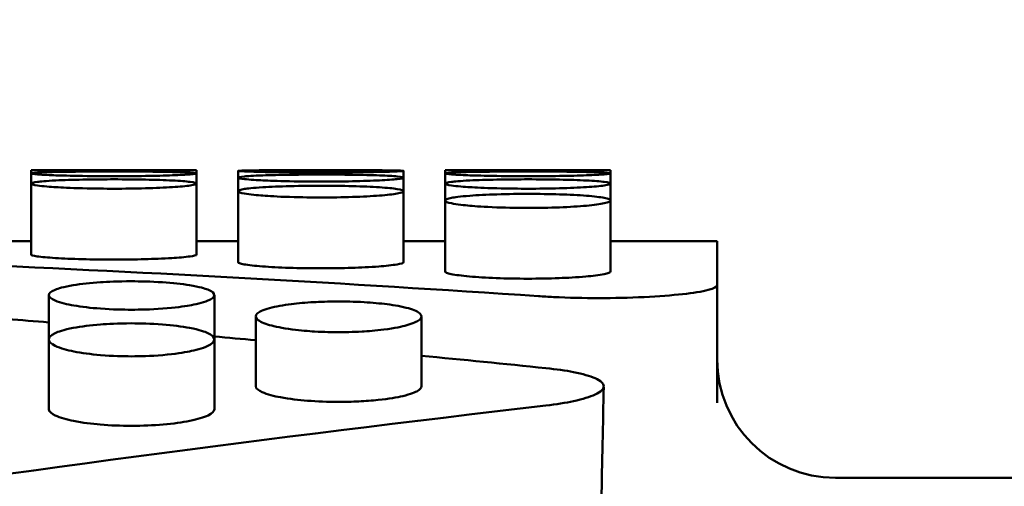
# Model space of a CAD drawing. Header units: millimetres. Extents: x 0 to 420, y 0 to 297.
# Tile 68 of 93: x 183.72 to 187.88, y 210.57 to 212.54. Entities that reach past the tile are written whole.
import ezdxf

# ---------------------------------------------------------------- set-up
doc = ezdxf.new("R2010")
doc.units = ezdxf.units.MM
doc.header["$LTSCALE"] = 0.75
doc.layers.add('FD_Dimensions', color=7, linetype='Continuous', lineweight=25)
doc.layers.add('Visible', color=7, linetype='Continuous', lineweight=50)
doc.styles.get("Standard").update_dxf_attribs({"font": 'arial.ttf'})
doc.dimstyles.new('Dim-ISO-25', dxfattribs={"dimtxt": 3.5, "dimasz": 3.5, "dimexe": 2.1, "dimexo": 2.1, "dimgap": 1.4, "dimtad": 1, "dimzin": 12, "dimdsep": 46, "dimtxsty": 'Standard', "dimcen": 0, "dimazin": 3, "dimtp": 0.1, "dimtm": 0.1, "dimtfac": 0.714286, "dimtmove": 0, "dimatfit": 3, "dimfxl": 1, "dimtzin": 12, "dimarcsym": 0})

# ---------------------------------------------------------------- blocks, each defined once
blk = doc.blocks.new('*D36')
at = {"layer": 'Defpoints', "color": 0, "transparency": 16777216}
for p in [(203.619897, 234.519927), (179.019897, 192.519927), (203.619897, 185.50414)]:
    blk.add_point(p, dxfattribs=at)
at = {"layer": 'FD_Dimensions', "color": 0, "lineweight": -2, "transparency": 16777216}
for p, q in [((179.019897, 194.619927), (179.019897, 236.619927)), ((203.619897, 187.60414), (203.619897, 236.619927)), ((182.519897, 234.519927), (200.119897, 234.519927))]:
    blk.add_line(p, q, dxfattribs=at)
at = {"layer": 'FD_Dimensions', "color": 0, "transparency": 16777216}
for points in [[(182.519897, 235.103261), (182.519897, 233.936594), (179.019897, 234.519927)], [(200.119897, 235.103261), (200.119897, 233.936594), (203.619897, 234.519927)]]:
    blk.add_solid(points, dxfattribs=at)
at = {"layer": 'FD_Dimensions', "color": 0, "transparency": 16777216, "insert": (191.319897, 237.706933), "char_height": 3.5, "attachment_point": 5}
blk.add_mtext('24.6', dxfattribs=at)
blk = doc.blocks.new('*D37')
at = {"layer": 'Defpoints', "color": 0, "transparency": 16777216}
for p in [(199.119897, 225.015219), (179.019897, 193.515219), (199.119897, 188.108598)]:
    blk.add_point(p, dxfattribs=at)
at = {"layer": 'FD_Dimensions', "color": 0, "lineweight": -2, "transparency": 16777216}
for p, q in [((179.019897, 195.615219), (179.019897, 227.115219)), ((199.119897, 190.208598), (199.119897, 227.115219)), ((182.519897, 225.015219), (195.619897, 225.015219))]:
    blk.add_line(p, q, dxfattribs=at)
at = {"layer": 'FD_Dimensions', "color": 0, "transparency": 16777216}
for points in [[(182.519897, 225.598552), (182.519897, 224.431886), (179.019897, 225.015219)], [(195.619897, 225.598552), (195.619897, 224.431886), (199.119897, 225.015219)]]:
    blk.add_solid(points, dxfattribs=at)
at = {"layer": 'FD_Dimensions', "color": 0, "transparency": 16777216, "insert": (189.069897, 228.202225), "char_height": 3.5, "attachment_point": 5}
blk.add_mtext('20.1', dxfattribs=at)
blk = doc.blocks.new('*D38')
at = {"layer": 'Defpoints', "color": 0, "transparency": 16777216}
for p in [(196.119897, 216.405562), (196.119897, 211.608598), (179.019897, 200.74665)]:
    blk.add_point(p, dxfattribs=at)
at = {"layer": 'FD_Dimensions', "color": 0, "lineweight": -2, "transparency": 16777216}
for p, q in [((179.019897, 202.84665), (179.019897, 218.505562)), ((196.119897, 213.708598), (196.119897, 218.505562)), ((182.519897, 216.405562), (192.619897, 216.405562))]:
    blk.add_line(p, q, dxfattribs=at)
at = {"layer": 'FD_Dimensions', "color": 0, "transparency": 16777216}
for points in [[(182.519897, 216.988895), (182.519897, 215.822229), (179.019897, 216.405562)], [(192.619897, 216.988895), (192.619897, 215.822229), (196.119897, 216.405562)]]:
    blk.add_solid(points, dxfattribs=at)
at = {"layer": 'FD_Dimensions', "color": 0, "transparency": 16777216, "insert": (187.569897, 219.562724), "char_height": 3.5, "attachment_point": 5}
blk.add_mtext('17.1', dxfattribs=at)

msp = doc.modelspace()

# ---------------------------------------------------------------- linework, layer by layer
at = {"layer": 'Visible', "extrusion": (0, 1, 0)}
for p, q in [((183.77, 211.8943), (183.77, 211.9086)), ((184.4698, 211.9086), (183.77, 211.9086)), ((184.4698, 211.9086), (184.4698, 211.8943)), ((185.52, 211.8943), (185.52, 211.9086)), ((186.2198, 211.9086), (185.52, 211.9086)), ((186.2198, 211.9086), (186.2198, 211.8943)), ((183.77, 211.8514), (183.77, 211.8943)), ((184.4698, 211.8943), (184.4698, 211.8514)), ((184.645, 211.8764), (184.645, 211.905)), ((184.645, 211.905), (184.645, 211.905)), ((184.645, 211.8192), (184.645, 211.8764)), ((185.3448, 211.905), (185.3448, 211.905)), ((185.3448, 211.905), (185.3448, 211.8764)), ((185.3448, 211.8764), (185.3448, 211.8192)), ((185.52, 211.8514), (185.52, 211.8943)), ((186.2198, 211.8943), (186.2198, 211.8514)), ((183.77, 211.5518), (183.77, 211.8514)), ((184.4698, 211.8514), (184.4698, 211.5518)), ((185.52, 211.7799), (185.52, 211.8514)), ((186.2198, 211.8514), (186.2198, 211.7799)), ((184.645, 211.5199), (184.645, 211.8192)), ((185.3448, 211.8192), (185.3448, 211.5199)), ((185.52, 211.481), (185.52, 211.7799)), ((186.2198, 211.7799), (186.2198, 211.481)), ((183.77, 211.6086), (183.5948, 211.6086)), ((184.645, 211.6086), (184.4698, 211.6086)), ((185.52, 211.6086), (185.3448, 211.6086)), ((186.6699, 211.6086), (186.2198, 211.6086)), ((186.6699, 211.6086), (186.6699, 211.4223)), ((186.6699, 211.4223), (186.6699, 210.9255)), ((183.845, 211.1932), (183.845, 211.3804)), ((184.5448, 211.3804), (184.5448, 211.1932)), ((184.72, 210.9954), (184.72, 211.2903)), ((185.4198, 211.2904), (185.4198, 210.9955)), ((183.845, 210.8991), (183.845, 211.1932)), ((184.5448, 211.1932), (184.5448, 210.8991)), ((188.2935, 210.6086), (187.1699, 210.6086))]:
    msp.add_line(p, q, dxfattribs=at)
at = {"layer": 'Visible'}
for centre, radius, start, end in [((184.1203, 247.6764), 35.7695, 269.43887, 269.99929), ((184.1194, 247.6784), 35.7715, 270.00071, 270.5611), ((185.1116, 204.3894), 7.5194, 88.22338, 90.88958), ((185.8703, 247.6765), 35.7696, 269.43887, 269.99929), ((185.8694, 247.6782), 35.7713, 270.00071, 270.5611)]:
    msp.add_arc(centre, radius, start, end, dxfattribs=at)
at = {"layer": 'Visible', "extrusion": (-2e-16, 0, -1)}
msp.add_arc((-187.1699, 211.1086), 0.5, 270, 0, dxfattribs=at)
at = {"layer": 'Visible'}
for points, knots in [([(184.1199, 211.8827), (184.0854, 211.8827), (184.0403, 211.8829), (183.9347, 211.8845), (183.8992, 211.8855), (183.8521, 211.8871), (183.8205, 211.8884), (183.7818, 211.8914), (183.7699, 211.8928), (183.7702, 211.8956), (183.7794, 211.8968), (183.8099, 211.8986), (183.8319, 211.8996), (183.9073, 211.9012), (183.9461, 211.9017), (184.0382, 211.9024), (184.0841, 211.9025), (184.1199, 211.9025)], [-0.1686453, -0.1686453, -0.1686453, -0.1686453, -0.1359829, -0.1359829, -0.1024884, -0.1024884, -0.0704139, -0.0704139, -0.0499636, -0.0499636, -0.0322121, -0.0322121, -0.0201357, -0.0201357, -0.0107305, -0.0107305, -0.000001, -0.000001, -0.000001, -0.000001]), ([(184.1199, 211.8299), (184.0854, 211.8299), (184.0403, 211.8302), (183.9347, 211.8331), (183.8992, 211.8349), (183.8521, 211.8378), (183.8205, 211.8402), (183.7818, 211.8457), (183.7699, 211.8484), (183.7702, 211.8541), (183.7794, 211.8566), (183.8099, 211.8604), (183.8319, 211.8626), (183.9073, 211.8663), (183.9461, 211.8675), (184.0383, 211.8693), (184.0841, 211.8695), (184.1199, 211.8695)], [-0.168589, -0.168589, -0.168589, -0.168589, -0.1359366, -0.1359366, -0.1024518, -0.1024518, -0.0703859, -0.0703859, -0.0499432, -0.0499432, -0.0321994, -0.0321994, -0.0201284, -0.0201284, -0.0107274, -0.0107274, -0.000001, -0.000001, -0.000001, -0.000001]), ([(184.1199, 211.9025), (184.2135, 211.9025), (184.3011, 211.9019), (184.3673, 211.9004), (184.4003, 211.8997), (184.4256, 211.8989), (184.4432, 211.8978), (184.4607, 211.8968), (184.4696, 211.8956), (184.4698, 211.8943), (184.4699, 211.893), (184.461, 211.8916), (184.4431, 211.8903), (184.4252, 211.8889), (184.3997, 211.8876), (184.3673, 211.8864), (184.335, 211.8853), (184.2973, 211.8844), (184.2538, 211.8837), (184.2102, 211.883), (184.1659, 211.8827), (184.1199, 211.8827)], [0.5, 0.5, 0.5, 0.5, 0.625, 0.625, 0.625, 0.6875, 0.6875, 0.6875, 0.75, 0.75, 0.75, 0.8125, 0.8125, 0.8125, 0.875, 0.875, 0.875, 0.9375, 0.9375, 0.9375, 1, 1, 1, 1]), ([(184.1199, 211.8695), (184.2135, 211.8695), (184.3011, 211.8678), (184.3673, 211.8646), (184.4003, 211.8629), (184.4256, 211.861), (184.4432, 211.8588), (184.4607, 211.8565), (184.4696, 211.854), (184.4698, 211.8514), (184.4699, 211.8488), (184.461, 211.8462), (184.4431, 211.8436), (184.4252, 211.841), (184.3997, 211.8386), (184.3673, 211.8366), (184.335, 211.8345), (184.2973, 211.8329), (184.2538, 211.8317), (184.2102, 211.8305), (184.1659, 211.8299), (184.1199, 211.8299)], [0.5, 0.5, 0.5, 0.5, 0.625, 0.625, 0.625, 0.6875, 0.6875, 0.6875, 0.75, 0.75, 0.75, 0.8125, 0.8125, 0.8125, 0.875, 0.875, 0.875, 0.9375, 0.9375, 0.9375, 1, 1, 1, 1]), ([(184.9949, 211.8984), (184.9604, 211.8984), (184.9153, 211.8985), (184.8097, 211.8995), (184.7742, 211.9001), (184.7271, 211.9011), (184.6955, 211.9019), (184.6568, 211.9035), (184.6449, 211.9043), (184.6452, 211.9057), (184.6544, 211.9062), (184.6849, 211.907), (184.7069, 211.9074), (184.7823, 211.9079), (184.8211, 211.9081), (184.9133, 211.9082), (184.9591, 211.9083), (184.9949, 211.9083)], [-0.1685939, -0.1685939, -0.1685939, -0.1685939, -0.1359364, -0.1359364, -0.102449, -0.102449, -0.0703838, -0.0703838, -0.0499416, -0.0499416, -0.0321984, -0.0321984, -0.0201278, -0.0201278, -0.0107272, -0.0107272, -0.000001, -0.000001, -0.000001, -0.000001]), ([(184.9949, 211.8599), (184.9604, 211.8599), (184.9153, 211.8601), (184.8097, 211.8623), (184.7742, 211.8638), (184.7271, 211.8661), (184.6955, 211.8679), (184.6568, 211.8721), (184.6449, 211.8741), (184.6452, 211.8784), (184.6544, 211.8803), (184.6849, 211.8831), (184.7069, 211.8847), (184.7823, 211.8873), (184.8211, 211.8882), (184.9133, 211.8894), (184.9591, 211.8896), (184.9949, 211.8896)], [-0.1685717, -0.1685717, -0.1685717, -0.1685717, -0.1359211, -0.1359211, -0.10244, -0.10244, -0.0703798, -0.0703798, -0.0499397, -0.0499397, -0.0321978, -0.0321978, -0.0201275, -0.0201275, -0.010727, -0.010727, -0.000001, -0.000001, -0.000001, -0.000001]), ([(184.9949, 211.9083), (185.0885, 211.9083), (185.1761, 211.9081), (185.2423, 211.9077), (185.2753, 211.9074), (185.3006, 211.9071), (185.3181, 211.9067), (185.3357, 211.9062), (185.3446, 211.9057), (185.3448, 211.905), (185.3449, 211.9044), (185.336, 211.9036), (185.3181, 211.9029), (185.3002, 211.9021), (185.2747, 211.9014), (185.2423, 211.9007), (185.21, 211.9), (185.1723, 211.8994), (185.1288, 211.899), (185.0852, 211.8986), (185.0409, 211.8984), (184.9949, 211.8984)], [0.5, 0.5, 0.5, 0.5, 0.625, 0.625, 0.625, 0.6875, 0.6875, 0.6875, 0.75, 0.75, 0.75, 0.8125, 0.8125, 0.8125, 0.875, 0.875, 0.875, 0.9375, 0.9375, 0.9375, 1, 1, 1, 1]), ([(184.9949, 211.8896), (185.0885, 211.8896), (185.1761, 211.8884), (185.2423, 211.8861), (185.2753, 211.8849), (185.3006, 211.8835), (185.3181, 211.8819), (185.3357, 211.8802), (185.3446, 211.8784), (185.3448, 211.8764), (185.3449, 211.8745), (185.336, 211.8725), (185.3181, 211.8705), (185.3002, 211.8685), (185.2747, 211.8667), (185.2423, 211.8651), (185.21, 211.8635), (185.1723, 211.8622), (185.1288, 211.8613), (185.0852, 211.8603), (185.0409, 211.8599), (184.9949, 211.8599)], [0.5, 0.5, 0.5, 0.5, 0.625, 0.625, 0.625, 0.6875, 0.6875, 0.6875, 0.75, 0.75, 0.75, 0.8125, 0.8125, 0.8125, 0.875, 0.875, 0.875, 0.9375, 0.9375, 0.9375, 1, 1, 1, 1]), ([(185.8699, 211.8827), (185.8354, 211.8827), (185.7903, 211.8829), (185.6847, 211.8845), (185.6492, 211.8855), (185.6021, 211.8871), (185.5705, 211.8884), (185.5318, 211.8914), (185.5199, 211.8928), (185.5202, 211.8956), (185.5294, 211.8968), (185.5599, 211.8986), (185.5819, 211.8996), (185.6573, 211.9012), (185.6961, 211.9017), (185.7883, 211.9024), (185.8341, 211.9025), (185.8699, 211.9025)], [-0.1685636, -0.1685636, -0.1685636, -0.1685636, -0.1359122, -0.1359122, -0.1024307, -0.1024307, -0.0703707, -0.0703707, -0.0499327, -0.0499327, -0.0321935, -0.0321935, -0.0201252, -0.0201252, -0.0107261, -0.0107261, -0.000001, -0.000001, -0.000001, -0.000001]), ([(185.8699, 211.8299), (185.8354, 211.8299), (185.7903, 211.8302), (185.6847, 211.8331), (185.6492, 211.8349), (185.6021, 211.8378), (185.5705, 211.8402), (185.5318, 211.8457), (185.5199, 211.8484), (185.5202, 211.8541), (185.5294, 211.8566), (185.5599, 211.8604), (185.5819, 211.8626), (185.6573, 211.8663), (185.6961, 211.8675), (185.7883, 211.8693), (185.8341, 211.8695), (185.8699, 211.8695)], [-0.1685689, -0.1685689, -0.1685689, -0.1685689, -0.13592, -0.13592, -0.1024388, -0.1024388, -0.0703761, -0.0703761, -0.0499365, -0.0499365, -0.0321959, -0.0321959, -0.0201265, -0.0201265, -0.0107267, -0.0107267, -0.000001, -0.000001, -0.000001, -0.000001]), ([(185.8699, 211.9025), (185.9635, 211.9025), (186.0511, 211.9019), (186.1173, 211.9004), (186.1503, 211.8997), (186.1755, 211.8989), (186.1931, 211.8978), (186.2107, 211.8968), (186.2196, 211.8956), (186.2198, 211.8943), (186.2199, 211.893), (186.211, 211.8916), (186.1931, 211.8903), (186.1752, 211.8889), (186.1497, 211.8876), (186.1173, 211.8864), (186.085, 211.8853), (186.0473, 211.8844), (186.0038, 211.8837), (185.9602, 211.883), (185.9159, 211.8827), (185.8699, 211.8827)], [0.5, 0.5, 0.5, 0.5, 0.625, 0.625, 0.625, 0.6875, 0.6875, 0.6875, 0.75, 0.75, 0.75, 0.8125, 0.8125, 0.8125, 0.875, 0.875, 0.875, 0.9375, 0.9375, 0.9375, 1, 1, 1, 1]), ([(185.8699, 211.8695), (185.9635, 211.8695), (186.0511, 211.8678), (186.1173, 211.8646), (186.1503, 211.8629), (186.1755, 211.861), (186.1931, 211.8588), (186.2107, 211.8565), (186.2196, 211.854), (186.2198, 211.8514), (186.2199, 211.8488), (186.211, 211.8462), (186.1931, 211.8436), (186.1752, 211.841), (186.1497, 211.8386), (186.1173, 211.8366), (186.085, 211.8345), (186.0473, 211.8329), (186.0038, 211.8317), (185.9602, 211.8305), (185.9159, 211.8299), (185.8699, 211.8299)], [0.5, 0.5, 0.5, 0.5, 0.625, 0.625, 0.625, 0.6875, 0.6875, 0.6875, 0.75, 0.75, 0.75, 0.8125, 0.8125, 0.8125, 0.875, 0.875, 0.875, 0.9375, 0.9375, 0.9375, 1, 1, 1, 1]), ([(184.9949, 211.7928), (184.9604, 211.7928), (184.9153, 211.7932), (184.8097, 211.7966), (184.7742, 211.7989), (184.7271, 211.8025), (184.6955, 211.8053), (184.6568, 211.8122), (184.6449, 211.8155), (184.6452, 211.8226), (184.6544, 211.8258), (184.6849, 211.8306), (184.7069, 211.8334), (184.7823, 211.8381), (184.8211, 211.8397), (184.9133, 211.842), (184.9591, 211.8423), (184.9949, 211.8423)], [-0.168551, -0.168551, -0.168551, -0.168551, -0.1359065, -0.1359065, -0.1024293, -0.1024293, -0.07037, -0.07037, -0.0499325, -0.0499325, -0.0321935, -0.0321935, -0.0201251, -0.0201251, -0.010726, -0.010726, -0.000001, -0.000001, -0.000001, -0.000001]), ([(184.9949, 211.8423), (185.0885, 211.8423), (185.1761, 211.8401), (185.2423, 211.8359), (185.2753, 211.8338), (185.3006, 211.8314), (185.3181, 211.8285), (185.3357, 211.8256), (185.3446, 211.8225), (185.3448, 211.8193), (185.3449, 211.816), (185.336, 211.8128), (185.3181, 211.8096), (185.3002, 211.8064), (185.2747, 211.8035), (185.2423, 211.8009), (185.21, 211.7984), (185.1723, 211.7964), (185.1288, 211.795), (185.0852, 211.7935), (185.0409, 211.7928), (184.9949, 211.7928)], [0.5, 0.5, 0.5, 0.5, 0.625, 0.625, 0.625, 0.6875, 0.6875, 0.6875, 0.75, 0.75, 0.75, 0.8125, 0.8125, 0.8125, 0.875, 0.875, 0.875, 0.9375, 0.9375, 0.9375, 1, 1, 1, 1]), ([(185.8699, 211.7486), (185.8354, 211.7486), (185.7903, 211.7491), (185.6847, 211.7531), (185.6492, 211.7558), (185.6021, 211.76), (185.5705, 211.7634), (185.5318, 211.7716), (185.5199, 211.7754), (185.5202, 211.784), (185.5294, 211.7878), (185.5599, 211.7937), (185.5819, 211.797), (185.6573, 211.8028), (185.6961, 211.8047), (185.7882, 211.8076), (185.8341, 211.808), (185.8699, 211.808)], [-0.1685849, -0.1685849, -0.1685849, -0.1685849, -0.1359359, -0.1359359, -0.1024527, -0.1024527, -0.0703857, -0.0703857, -0.049943, -0.049943, -0.0321992, -0.0321992, -0.0201283, -0.0201283, -0.0107274, -0.0107274, -0.000001, -0.000001, -0.000001, -0.000001]), ([(185.8699, 211.808), (185.9635, 211.808), (186.0511, 211.8053), (186.1173, 211.8001), (186.1503, 211.7976), (186.1755, 211.7946), (186.1931, 211.7911), (186.2107, 211.7876), (186.2196, 211.7839), (186.2198, 211.78), (186.2199, 211.7761), (186.211, 211.7722), (186.1931, 211.7684), (186.1752, 211.7646), (186.1497, 211.7611), (186.1173, 211.7582), (186.085, 211.7552), (186.0473, 211.7528), (186.0038, 211.7511), (185.9602, 211.7495), (185.9159, 211.7486), (185.8699, 211.7486)], [0.5, 0.5, 0.5, 0.5, 0.625, 0.625, 0.625, 0.6875, 0.6875, 0.6875, 0.75, 0.75, 0.75, 0.8125, 0.8125, 0.8125, 0.875, 0.875, 0.875, 0.9375, 0.9375, 0.9375, 1, 1, 1, 1]), ([(183.77, 211.5518), (183.77, 211.5493), (183.7789, 211.5467), (183.8143, 211.5416), (183.8403, 211.5392), (183.9061, 211.5351), (183.9436, 211.5335), (184.0291, 211.5312), (184.0735, 211.5306), (184.1199, 211.5306)], [0.05135148, 0.05135148, 0.05135148, 0.05135148, 0.06922143, 0.06922143, 0.08742058, 0.08742058, 0.10536665, 0.10536665, 0.12338943, 0.12338943, 0.12338943, 0.12338943]), ([(184.1199, 211.5306), (184.1658, 211.5306), (184.2095, 211.5311), (184.2872, 211.5332), (184.3272, 211.5347), (184.3921, 211.5387), (184.4215, 211.5411), (184.457, 211.5461), (184.4698, 211.5487), (184.4698, 211.5518)], [0, 0, 0, 0, 0.01376125, 0.01376125, 0.02519847, 0.02519847, 0.03341532, 0.03341532, 0.03876405, 0.03876405, 0.03876405, 0.03876405]), ([(184.645, 211.5199), (184.645, 211.5167), (184.6539, 211.5136), (184.6893, 211.5073), (184.7153, 211.5043), (184.7811, 211.4992), (184.8186, 211.4973), (184.9041, 211.4945), (184.9485, 211.4938), (184.9949, 211.4938)], [0.0513437, 0.0513437, 0.0513437, 0.0513437, 0.06921092, 0.06921092, 0.08740724, 0.08740724, 0.10535086, 0.10535086, 0.12337094, 0.12337094, 0.12337094, 0.12337094]), ([(184.9949, 211.4938), (185.0408, 211.4938), (185.0845, 211.4945), (185.1622, 211.497), (185.2022, 211.4988), (185.2671, 211.5037), (185.2965, 211.5066), (185.332, 211.5129), (185.3448, 211.5161), (185.3448, 211.5199)], [0, 0, 0, 0, 0.01376122, 0.01376122, 0.02519818, 0.02519818, 0.03341462, 0.03341462, 0.03876277, 0.03876277, 0.03876277, 0.03876277]), ([(185.52, 211.481), (185.52, 211.4771), (185.5289, 211.4733), (185.5643, 211.4658), (185.5903, 211.4623), (185.6561, 211.4564), (185.6936, 211.4541), (185.7791, 211.4508), (185.8235, 211.4499), (185.8699, 211.4499)], [0.05135129, 0.05135129, 0.05135129, 0.05135129, 0.06922116, 0.06922116, 0.08742011, 0.08742011, 0.10536662, 0.10536662, 0.12338931, 0.12338931, 0.12338931, 0.12338931]), ([(185.8699, 211.4499), (185.9158, 211.4499), (185.9595, 211.4508), (186.0372, 211.4537), (186.0772, 211.4558), (186.1421, 211.4616), (186.1715, 211.465), (186.207, 211.4725), (186.2198, 211.4763), (186.2198, 211.481)], [0, 0, 0, 0, 0.01376109, 0.01376109, 0.02519807, 0.02519807, 0.03341451, 0.03341451, 0.03876287, 0.03876287, 0.03876287, 0.03876287]), ([(184.1949, 211.4389), (184.137, 211.4389), (184.0928, 211.4367), (184.0208, 211.4319), (183.9818, 211.4277), (183.9068, 211.4155), (183.8846, 211.4086), (183.8528, 211.3957), (183.8452, 211.3879), (183.8449, 211.3726), (183.8539, 211.3648), (183.8941, 211.3481), (183.9239, 211.3414), (183.984, 211.331), (184.0216, 211.3266), (184.1148, 211.3199), (184.159, 211.3189), (184.1949, 211.3189)], [-0.04807124, -0.04807124, -0.04807124, -0.04807124, -0.04612105, -0.04612105, -0.04318579, -0.04318579, -0.03948246, -0.03948246, -0.03376295, -0.03376295, -0.02744184, -0.02744184, -0.01987673, -0.01987673, -0.01075855, -0.01075855, -0.000001, -0.000001, -0.000001, -0.000001]), ([(184.1949, 211.3189), (184.2294, 211.319), (184.2745, 211.3198), (184.3801, 211.3275), (184.4156, 211.3327), (184.4627, 211.3409), (184.4943, 211.3475), (184.533, 211.3636), (184.5449, 211.3714), (184.5446, 211.3886), (184.5354, 211.3964), (184.5049, 211.4086), (184.4829, 211.4156), (184.4075, 211.4278), (184.3687, 211.4319), (184.2765, 211.438), (184.2307, 211.4388), (184.1949, 211.4389)], [-0.1685872, -0.1685872, -0.1685872, -0.1685872, -0.135941, -0.135941, -0.1024592, -0.1024592, -0.0703914, -0.0703914, -0.0499477, -0.0499477, -0.0322025, -0.0322025, -0.0201302, -0.0201302, -0.0107282, -0.0107282, -0.000001, -0.000001, -0.000001, -0.000001]), ([(185.9146, 211.376), (185.9351, 211.3746), (185.9565, 211.3734), (186.0401, 211.3694), (186.1071, 211.368), (186.1699, 211.368), (186.2327, 211.368), (186.2996, 211.3694), (186.4228, 211.3753), (186.4791, 211.3797), (186.5678, 211.3895), (186.6063, 211.3957), (186.6574, 211.4089), (186.6699, 211.4159), (186.6699, 211.4223)], [0.2757754, 0.2757754, 0.2757754, 0.2757754, 0.2825302, 0.2825302, 0.3013646, 0.3013646, 0.3013646, 0.320199, 0.320199, 0.3390334, 0.3390334, 0.3578683, 0.3578683, 0.3767031, 0.3767031, 0.3767031, 0.3767031]), ([(185.0699, 211.3536), (185.0251, 211.3537), (184.9899, 211.3522), (184.9312, 211.349), (184.8995, 211.3462), (184.8367, 211.3385), (184.8038, 211.3328), (184.7502, 211.3182), (184.7341, 211.3102), (184.7193, 211.2959), (184.7166, 211.2874), (184.7358, 211.269), (184.7552, 211.2608), (184.8001, 211.2479), (184.8311, 211.2412), (184.909, 211.2311), (184.943, 211.2285), (185.0086, 211.2245), (185.0432, 211.224), (185.0699, 211.224)], [-0.0602317, -0.0602317, -0.0602317, -0.0602317, -0.05539238, -0.05539238, -0.04889183, -0.04889183, -0.04128024, -0.04128024, -0.03324753, -0.03324753, -0.0261462, -0.0261462, -0.01930858, -0.01930858, -0.01303861, -0.01303861, -0.007996, -0.007996, -0.000001, -0.000001, -0.000001, -0.000001]), ([(185.0699, 211.224), (185.0951, 211.224), (185.129, 211.2245), (185.1937, 211.2282), (185.2268, 211.2307), (185.309, 211.241), (185.3398, 211.2481), (185.3826, 211.2601), (185.4021, 211.2681), (185.4243, 211.2875), (185.4195, 211.2963), (185.4068, 211.3098), (185.3902, 211.3178), (185.3393, 211.3322), (185.3064, 211.3379), (185.2453, 211.3457), (185.2128, 211.3487), (185.1344, 211.3531), (185.0962, 211.3536), (185.0699, 211.3536)], [-0.04147592, -0.04147592, -0.04147592, -0.04147592, -0.0386805, -0.0386805, -0.03694883, -0.03694883, -0.03451581, -0.03451581, -0.03123856, -0.03123856, -0.02725023, -0.02725023, -0.02091764, -0.02091764, -0.014173, -0.014173, -0.00790387, -0.00790387, -0.000001, -0.000001, -0.000001, -0.000001]), ([(184.1949, 211.2614), (184.137, 211.2614), (184.0928, 211.2588), (184.0208, 211.2533), (183.9818, 211.2483), (183.9068, 211.2341), (183.8846, 211.226), (183.8528, 211.211), (183.8452, 211.2018), (183.8449, 211.1841), (183.8539, 211.1751), (183.8941, 211.1557), (183.9239, 211.148), (183.984, 211.1359), (184.0216, 211.1309), (184.1148, 211.1231), (184.159, 211.122), (184.1949, 211.122)], [-0.04807106, -0.04807106, -0.04807106, -0.04807106, -0.04612091, -0.04612091, -0.04318562, -0.04318562, -0.03948224, -0.03948224, -0.03376267, -0.03376267, -0.02744165, -0.02744165, -0.01987662, -0.01987662, -0.0107585, -0.0107585, -0.000001, -0.000001, -0.000001, -0.000001]), ([(184.1949, 211.122), (184.2294, 211.122), (184.2745, 211.123), (184.3801, 211.1319), (184.4156, 211.1379), (184.4627, 211.1474), (184.4943, 211.155), (184.533, 211.1737), (184.5449, 211.1827), (184.5446, 211.2027), (184.5354, 211.2118), (184.5049, 211.226), (184.4829, 211.2341), (184.4075, 211.2484), (184.3687, 211.2533), (184.2765, 211.2604), (184.2307, 211.2614), (184.1949, 211.2614)], [-0.1685858, -0.1685858, -0.1685858, -0.1685858, -0.1359388, -0.1359388, -0.1024566, -0.1024566, -0.0703889, -0.0703889, -0.0499456, -0.0499456, -0.032201, -0.032201, -0.0201293, -0.0201293, -0.0107278, -0.0107278, -0.000001, -0.000001, -0.000001, -0.000001]), ([(185.946, 210.9141), (185.9898, 210.9192), (186.0294, 210.9255), (186.1019, 210.9412), (186.1326, 210.9506), (186.1783, 210.9719), (186.1907, 210.9838), (186.1907, 211.0074), (186.1784, 211.019), (186.1326, 211.0391), (186.1019, 211.0478), (186.0294, 211.062), (185.9898, 211.0676), (185.946, 211.0721)], [-0.1037561, -0.1037561, -0.1037561, -0.1037561, -0.0884612, -0.0884612, -0.0711583, -0.0711583, -0.0518804, -0.0518804, -0.0326022, -0.0326022, -0.0152969, -0.0152969, 0, 0, 0, 0]), ([(184.72, 210.9954), (184.72, 210.9853), (184.7327, 210.9771), (184.7682, 210.9611), (184.7977, 210.954), (184.8626, 210.9418), (184.9026, 210.9375), (184.9803, 210.9314), (185.024, 210.9296), (185.0699, 210.9296)], [-0.03876518, -0.03876518, -0.03876518, -0.03876518, -0.03341526, -0.03341526, -0.02519827, -0.02519827, -0.0137609, -0.0137609, 0, 0, 0, 0]), ([(185.0699, 210.9296), (185.0988, 210.9297), (185.1273, 210.9303), (185.1835, 210.9331), (185.2113, 210.9352), (185.2833, 210.9426), (185.317, 210.9487), (185.3757, 210.9624), (185.3942, 210.9705), (185.4146, 210.9827), (185.4198, 210.9891), (185.4198, 210.9955)], [-0.414681, -0.414681, -0.414681, -0.414681, -0.3801569, -0.3801569, -0.3454622, -0.3454622, -0.2817022, -0.2817022, -0.1896225, -0.1896225, -0.0948927, -0.0948927, -0.0948927, -0.0948927]), ([(183.845, 210.8991), (183.845, 210.8882), (183.8577, 210.8794), (183.8932, 210.8623), (183.9227, 210.8546), (183.9876, 210.8415), (184.0276, 210.8369), (184.1053, 210.8303), (184.149, 210.8285), (184.1949, 210.8285)], [-0.03876473, -0.03876473, -0.03876473, -0.03876473, -0.03341517, -0.03341517, -0.02519823, -0.02519823, -0.01376091, -0.01376091, 0, 0, 0, 0]), ([(184.1949, 210.8285), (184.2412, 210.8285), (184.2857, 210.8304), (184.3712, 210.8377), (184.4087, 210.8428), (184.4745, 210.8562), (184.5005, 210.8641), (184.5359, 210.8813), (184.5448, 210.89), (184.5448, 210.8991)], [-0.12339465, -0.12339465, -0.12339465, -0.12339465, -0.10537122, -0.10537122, -0.0874239, -0.0874239, -0.06922427, -0.06922427, -0.05135372, -0.05135372, -0.05135372, -0.05135372])]:
    msp.add_open_spline(points, degree=3, knots=knots, dxfattribs=at)
for points in [[(183.4821, 211.5111), (184.293, 211.4757), (185.1038, 211.4307), (185.9146, 211.376)], [(183.6698, 211.2795), (183.7282, 211.2748), (183.7866, 211.2701), (183.845, 211.2653)], [(184.5448, 211.2057), (184.6032, 211.2005), (184.6616, 211.1953), (184.72, 211.19)], [(185.4198, 211.1245), (185.5952, 211.1075), (185.7706, 211.09), (185.946, 211.0721)], [(186.1907, 210.9953), (186.1875, 210.8348), (186.1841, 210.6744), (186.1807, 210.514)], [(185.946, 210.9141), (183.6373, 210.6461), (181.3286, 210.3012), (179.0199, 209.8817)]]:
    msp.add_open_spline(points, degree=3, dxfattribs=at)

# ---------------------------------------------------------------- dimensions: what is measured, and where the dimension line sits
at = {"layer": 'FD_Dimensions'}
for base, p1, p2, picture, middle in [((203.6199, 234.5199), (179.0199, 192.5199), (203.6199, 185.5041), '*D36', (191.3199, 237.7069)), ((199.1199, 225.0152), (179.0199, 193.5152), (199.1199, 188.1086), '*D37', (189.0699, 228.2022)), ((196.1199, 216.4056), (179.0199, 200.7466), (196.1199, 211.6086), '*D38', (187.5699, 219.5627))]:
    dim = msp.add_linear_dim(base=base, p1=p1, p2=p2, dimstyle='Dim-ISO-25', override={"dimlfac": 1, "dimclrd": 0, "dimclre": 0}, dxfattribs=at)
    dim.commit()
    dim.dimension.update_dxf_attribs({"geometry": picture, "text_midpoint": middle})

doc.saveas('drawing.dxf')
